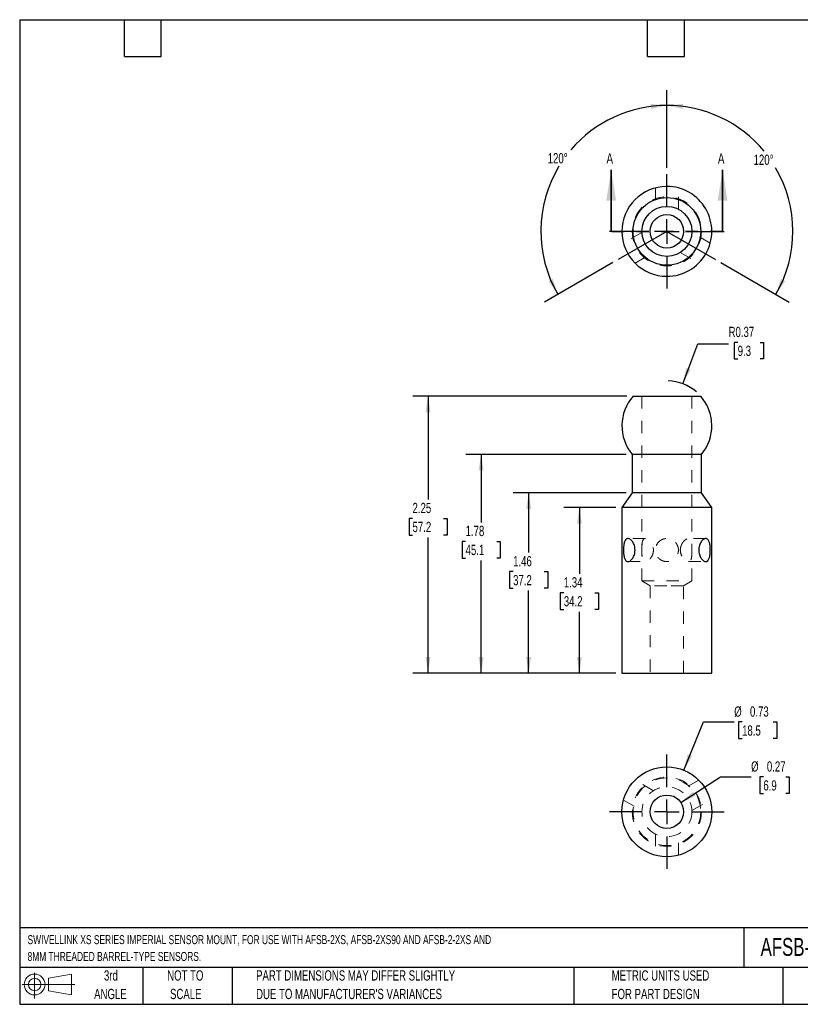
# Model space of a CAD drawing. Header units: inches. Extents: x 0.2 to 10.8, y 0.2 to 8.2.
# Tile 1 of 2: x 0.2 to 6.6, y 0.2 to 8.2. Entities that reach past the tile are written whole.
import ezdxf

# ---------------------------------------------------------------- set-up
doc = ezdxf.new("R2010")
doc.units = ezdxf.units.IN
doc.header["$MEASUREMENT"] = 0
doc.linetypes.add('CENTERX2', pattern=[0.8, 0.5, -0.1, 0.1, -0.1])
doc.linetypes.add('HIDDEN', pattern=[0.075, 0.05, -0.025])
doc.layers.add('CENTER', color=40, linetype='CENTERX2')
doc.layers.add('DIMENSIONS', color=140, linetype='Continuous', lineweight=25)
doc.layers.add('TEXT', color=140, linetype='Continuous', lineweight=25)
doc.styles.add('SLDTEXTSTYLE0', font='TXT', dxfattribs={"width": 0.7})
doc.dimstyles.new('SLDDIMSTYLE0', dxfattribs={"dimtxt": 0.084961, "dimasz": 0.13, "dimexe": 0, "dimexo": 0.0625, "dimgap": 0.02124, "dimtad": 0, "dimtih": 1, "dimtoh": 1, "dimrnd": 1e-09, "dimzin": 12, "dimdsep": 46, "dimtxsty": 'SLDTEXTSTYLE0', "dimsah": 1, "dimcen": 0.09, "dimadec": 0, "dimazin": 3, "dimtfac": 1, "dimtofl": 0, "dimtmove": 0, "dimatfit": 3, "dimfxl": 0, "dimfrac": 2, "dimtolj": 1, "dimtzin": 12, "dimarcsym": 0})
doc.dimstyles.new('SLDDIMSTYLE1', dxfattribs={"dimtxt": 0.084961, "dimasz": 0.13, "dimexe": 0, "dimexo": 0.0625, "dimgap": 0.02124, "dimtad": 0, "dimtih": 1, "dimtoh": 1, "dimrnd": 1e-09, "dimdsep": 46, "dimtxsty": 'SLDTEXTSTYLE0', "dimsah": 1, "dimcen": 0, "dimadec": 0, "dimazin": 2, "dimtfac": 1, "dimtofl": 0, "dimtmove": 0, "dimatfit": 3, "dimfxl": 0, "dimfrac": 2, "dimtolj": 1, "dimtzin": 12, "dimarcsym": 0})
doc.dimstyles.new('SLDDIMSTYLE2', dxfattribs={"dimtxt": 0.084961, "dimasz": 0.13, "dimexe": 0, "dimexo": 0.0625, "dimgap": 0.02124, "dimtad": 0, "dimtih": 1, "dimtoh": 1, "dimdec": 4, "dimzin": 12, "dimdsep": 46, "dimtxsty": 'SLDTEXTSTYLE0', "dimsah": 1, "dimcen": 0.09, "dimadec": 0, "dimazin": 3, "dimtfac": 1, "dimtdec": 0, "dimtofl": 0, "dimtmove": 0, "dimatfit": 3, "dimfxl": 0, "dimfrac": 2, "dimtolj": 1, "dimtzin": 12, "dimarcsym": 0})
doc.dimstyles.new('SLDDIMSTYLE3', dxfattribs={"dimtxt": 0.084961, "dimasz": 0.13, "dimexe": 0, "dimexo": 0.0625, "dimgap": 0.02124, "dimtad": 0, "dimtih": 1, "dimtoh": 1, "dimrnd": 1e-09, "dimdsep": 46, "dimtxsty": 'SLDTEXTSTYLE0', "dimsah": 1, "dimcen": 0, "dimadec": 0, "dimazin": 2, "dimtfac": 1, "dimtofl": 0, "dimtmove": 0, "dimatfit": 3, "dimfxl": 0, "dimfrac": 2, "dimtolj": 1, "dimtzin": 12, "dimarcsym": 0})

# ---------------------------------------------------------------- blocks, each defined once
blk = doc.blocks.new('Block11')
at = {"color": 7, "linetype": 'Continuous', "lineweight": 18}
for p, q in [((0.1019, 0.2091), (0.1019, 0)), ((0.2157, 0.1641), (0.4006, 0.1981)), ((0.2157, 0.0628), (0.2157, 0.1641)), ((0.4006, 0.1981), (0.4006, 0.0288)), ((0, 0.1135), (0.4281, 0.1135)), ((0.2157, 0.0628), (0.4006, 0.0288))]:
    blk.add_line(p, q, dxfattribs=at)
for radius in [0.0846, 0.0506]:
    blk.add_circle((0.1019, 0.1135), radius, dxfattribs=at)
blk = doc.blocks.new('Block12')
at = {"color": 7, "linetype": 'Continuous'}
blk.add_blockref('Block11', (0, 0), dxfattribs=at)
blk = doc.blocks.new('_D')
at = {"layer": 'DIMENSIONS'}
for p, q in [((5.0917, 4.2856), (4.6708, 4.2856)), ((4.7958, 4.2856), (4.7958, 3.748)), ((4.6695, 3.594), (4.641, 3.594)), ((4.641, 3.594), (4.641, 3.4589)), ((4.922, 3.594), (4.9505, 3.594)), ((4.9505, 3.594), (4.9505, 3.4589)), ((4.641, 3.4589), (4.6695, 3.4589)), ((4.9505, 3.4589), (4.922, 3.4589)), ((4.7958, 2.9407), (4.7958, 3.4399)), ((5.0917, 2.9407), (4.6708, 2.9407))]:
    blk.add_line(p, q, dxfattribs=at)
for points in [[(4.7958, 4.2856), (4.7758, 4.1556), (4.8158, 4.1556)], [(4.7958, 2.9407), (4.8158, 3.0707), (4.7758, 3.0707)]]:
    blk.add_solid(points, dxfattribs=at)
at = {"layer": 'DIMENSIONS', "char_height": 0.08333, "attachment_point": 1, "style": 'SLDTEXTSTYLE0'}
for s, insert in [('1.34', (4.6695, 3.7204)), ('34.2', (4.6695, 3.5664))]:
    blk.add_mtext(s, dxfattribs=dict(at, insert=insert))
blk = doc.blocks.new('_D_1')
at = {"layer": 'DIMENSIONS'}
for p, q in [((5.1755, 4.4052), (4.2589, 4.4052)), ((4.3839, 4.4052), (4.3839, 3.9196)), ((4.2577, 3.7656), (4.2292, 3.7656)), ((4.2292, 3.7656), (4.2292, 3.6305)), ((4.5102, 3.7656), (4.5387, 3.7656)), ((4.5387, 3.7656), (4.5387, 3.6305)), ((4.2292, 3.6305), (4.2577, 3.6305)), ((4.3839, 2.9407), (4.3839, 3.6115)), ((4.5387, 3.6305), (4.5102, 3.6305)), ((5.0917, 2.9407), (4.2589, 2.9407))]:
    blk.add_line(p, q, dxfattribs=at)
for points in [[(4.3839, 4.4052), (4.3639, 4.2752), (4.4039, 4.2752)], [(4.3839, 2.9407), (4.4039, 3.0707), (4.3639, 3.0707)]]:
    blk.add_solid(points, dxfattribs=at)
at = {"layer": 'DIMENSIONS', "char_height": 0.08333, "attachment_point": 1, "style": 'SLDTEXTSTYLE0'}
for s, insert in [('1.46', (4.2577, 3.892)), ('37.2', (4.2577, 3.738))]:
    blk.add_mtext(s, dxfattribs=dict(at, insert=insert))
blk = doc.blocks.new('_D_2')
at = {"layer": 'DIMENSIONS'}
for p, q in [((5.1755, 4.7181), (3.873, 4.7181)), ((3.998, 4.7181), (3.998, 4.1653)), ((3.8718, 4.0112), (3.8433, 4.0112)), ((3.8433, 4.0112), (3.8433, 3.8762)), ((4.1243, 4.0112), (4.1528, 4.0112)), ((4.1528, 4.0112), (4.1528, 3.8762)), ((3.8433, 3.8762), (3.8718, 3.8762)), ((3.998, 2.9407), (3.998, 3.8572)), ((4.1528, 3.8762), (4.1243, 3.8762)), ((5.0917, 2.9407), (3.873, 2.9407))]:
    blk.add_line(p, q, dxfattribs=at)
for points in [[(3.998, 4.7181), (3.978, 4.5881), (4.018, 4.5881)], [(3.998, 2.9407), (4.018, 3.0707), (3.978, 3.0707)]]:
    blk.add_solid(points, dxfattribs=at)
at = {"layer": 'DIMENSIONS', "char_height": 0.08333, "attachment_point": 1, "style": 'SLDTEXTSTYLE0'}
for s, insert in [('1.78', (3.8718, 4.1377)), ('45.1', (3.8718, 3.9836))]:
    blk.add_mtext(s, dxfattribs=dict(at, insert=insert))
blk = doc.blocks.new('_D_3')
at = {"layer": 'DIMENSIONS'}
for p, q in [((5.1817, 5.1907), (3.4419, 5.1907)), ((3.5669, 5.1907), (3.5669, 4.352)), ((3.4407, 4.198), (3.4121, 4.198)), ((3.4121, 4.198), (3.4121, 4.0629)), ((3.6931, 4.198), (3.7217, 4.198)), ((3.7217, 4.198), (3.7217, 4.0629)), ((3.4121, 4.0629), (3.4407, 4.0629)), ((3.5669, 2.9407), (3.5669, 4.0439)), ((3.7217, 4.0629), (3.6931, 4.0629)), ((5.0917, 2.9407), (3.4419, 2.9407))]:
    blk.add_line(p, q, dxfattribs=at)
for points in [[(3.5669, 5.1907), (3.5469, 5.0607), (3.5869, 5.0607)], [(3.5669, 2.9407), (3.5869, 3.0707), (3.5469, 3.0707)]]:
    blk.add_solid(points, dxfattribs=at)
at = {"layer": 'DIMENSIONS', "char_height": 0.08333, "attachment_point": 1, "style": 'SLDTEXTSTYLE0'}
for s, insert in [('2.25', (3.4407, 4.3244)), ('57.2', (3.4407, 4.1704))]:
    blk.add_mtext(s, dxfattribs=dict(at, insert=insert))
blk = doc.blocks.new('_D_4')
at = {"layer": 'DIMENSIONS'}
for p, q in [((5.6356, 5.2922), (5.7579, 5.6164)), ((5.7579, 5.6164), (6.0079, 5.6164)), ((6.0819, 5.6284), (6.0534, 5.6284)), ((6.0534, 5.6284), (6.0534, 5.4934)), ((6.2637, 5.6284), (6.2922, 5.6284)), ((6.2922, 5.6284), (6.2922, 5.4934)), ((6.0534, 5.4934), (6.0819, 5.4934)), ((6.2922, 5.4934), (6.2637, 5.4934))]:
    blk.add_line(p, q, dxfattribs=at)
blk.add_arc((5.5067, 4.9507), 0.365, 48.91228, 88.23183, dxfattribs=at)
blk.add_solid([(5.6356, 5.2922), (5.7002, 5.4068), (5.6628, 5.4209)], dxfattribs=at)
at = {"layer": 'DIMENSIONS', "char_height": 0.08333, "attachment_point": 1, "style": 'SLDTEXTSTYLE0'}
for s, insert in [('R0.37', (6.0079, 5.7548)), ('9.3', (6.0819, 5.6008))]:
    blk.add_mtext(s, dxfattribs=dict(at, insert=insert))
blk = doc.blocks.new('_D_5')
at = {"layer": 'DIMENSIONS'}
for p, q in [((5.5067, 7.0452), (5.5067, 7.6785)), ((5.068, 6.2769), (4.5123, 5.956))]:
    blk.add_line(p, q, dxfattribs=at)
for start, end in [(90, 139.57779), (148.90509, 210)]:
    blk.add_arc((5.5067, 6.5302), 1.0233, start, end, dxfattribs=at)
for points in [[(5.5067, 7.5535), (5.3757, 7.5652), (5.3782, 7.5253)], [(4.6205, 6.0185), (4.5807, 6.1439), (4.5448, 6.1261)]]:
    blk.add_solid(points, dxfattribs=at)
at = {"layer": 'DIMENSIONS', "insert": (4.5388, 7.1661), "char_height": 0.08333, "attachment_point": 1, "style": 'SLDTEXTSTYLE0'}
blk.add_mtext('120°', dxfattribs=at)
blk = doc.blocks.new('_D_6')
at = {"layer": 'DIMENSIONS'}
for p, q in [((5.5067, 7.0452), (5.5067, 7.6785)), ((5.9454, 6.2769), (6.5012, 5.956))]:
    blk.add_line(p, q, dxfattribs=at)
for start, end in [(39.53493, 90), (330, 30.30419)]:
    blk.add_arc((5.5067, 6.5302), 1.0233, start, end, dxfattribs=at)
for points in [[(5.5067, 7.5535), (5.6352, 7.5253), (5.6377, 7.5652)], [(6.3929, 6.0185), (6.4686, 6.1261), (6.4328, 6.1439)]]:
    blk.add_solid(points, dxfattribs=at)
at = {"layer": 'DIMENSIONS', "insert": (6.211, 7.1539), "char_height": 0.08333, "attachment_point": 1, "style": 'SLDTEXTSTYLE0'}
blk.add_mtext('120°', dxfattribs=at)
blk = doc.blocks.new('SW_CENTERMARKSYMBOL_0')
at = {"layer": 'CENTER', "color": 0}
for p, q in [((0, 0.2), (0, 0.465)), ((0, 0), (0, 0.1)), ((-0.2, 0), (-0.465, 0)), ((0, 0), (-0.1, 0)), ((0, 0), (0, -0.1)), ((0, 0), (0.1, 0)), ((0.2, 0), (0.465, 0)), ((0, -0.2), (0, -0.465))]:
    blk.add_line(p, q, dxfattribs=at)
blk = doc.blocks.new('_D_7')
at = {"layer": 'DIMENSIONS'}
for p, q in [((5.6207, 1.8888), (5.9409, 2.0977)), ((5.9409, 2.0977), (6.1909, 2.0977)), ((6.2903, 2.0977), (6.2618, 2.0977)), ((6.2618, 2.0977), (6.2618, 1.9627)), ((6.4721, 2.0977), (6.5007, 2.0977)), ((6.5007, 2.0977), (6.5007, 1.9627)), ((6.2618, 1.9627), (6.2903, 1.9627)), ((6.5007, 1.9627), (6.4721, 1.9627))]:
    blk.add_line(p, q, dxfattribs=at)
blk.add_solid([(5.6207, 1.8888), (5.7405, 1.9431), (5.7187, 1.9766)], dxfattribs=at)
at = {"layer": 'DIMENSIONS', "char_height": 0.08333, "attachment_point": 1, "style": 'SLDTEXTSTYLE0'}
for s, insert in [('%%c', (6.1909, 2.2242)), ('0.27', (6.3191, 2.2242)), ('6.9', (6.2903, 2.0701))]:
    blk.add_mtext(s, dxfattribs=dict(at, insert=insert))
blk = doc.blocks.new('_D_8')
at = {"layer": 'DIMENSIONS'}
for p, q in [((5.6443, 2.1525), (5.8036, 2.5439)), ((5.8036, 2.5439), (6.0536, 2.5439)), ((6.1177, 2.5439), (6.0892, 2.5439)), ((6.0892, 2.5439), (6.0892, 2.4088)), ((6.3702, 2.5439), (6.3987, 2.5439)), ((6.3987, 2.5439), (6.3987, 2.4088)), ((6.0892, 2.4088), (6.1177, 2.4088)), ((6.3987, 2.4088), (6.3702, 2.4088))]:
    blk.add_line(p, q, dxfattribs=at)
blk.add_solid([(5.6443, 2.1525), (5.7118, 2.2653), (5.6748, 2.2804)], dxfattribs=at)
at = {"layer": 'DIMENSIONS', "char_height": 0.08333, "attachment_point": 1, "style": 'SLDTEXTSTYLE0'}
for s, insert in [('%%c', (6.0536, 2.6703)), ('0.73', (6.1819, 2.6703)), ('18.5', (6.1177, 2.5162))]:
    blk.add_mtext(s, dxfattribs=dict(at, insert=insert))
blk = doc.blocks.new('SW_CENTERMARKSYMBOL_1')
at = {"layer": 'CENTER', "color": 0}
for p, q in [((0, 0.2), (0, 0.465)), ((0, 0), (0, 0.1)), ((-0.2, 0), (-0.465, 0)), ((0, 0), (-0.1, 0)), ((0, 0), (0, -0.1)), ((0, 0), (0.1, 0)), ((0.2, 0), (0.465, 0)), ((0, -0.2), (0, -0.465))]:
    blk.add_line(p, q, dxfattribs=at)

msp = doc.modelspace()

# ---------------------------------------------------------------- linework, layer by layer
at = {"color": 7, "linetype": 'Continuous', "lineweight": 35}
for p, q in [((5.05411, 6.53017), (5.05411, 7.03017)), ((5.95931, 6.53017), (5.95931, 7.03017))]:
    msp.add_line(p, q, dxfattribs=at)
at = {"color": 7, "linetype": 'HIDDEN', "lineweight": 18}
for p, q in [((5.41296, 6.88297), (5.41296, 6.71044)), ((5.60046, 6.71047), (5.60046, 6.88293)), ((5.3037, 6.52122), (5.15427, 6.43495)), ((5.85916, 6.43494), (5.70978, 6.52119)), ((5.24802, 6.27256), (5.3974, 6.35881)), ((5.61597, 6.35884), (5.76541, 6.27257)), ((5.30359, 5.19072), (5.30359, 3.69072)), ((5.70984, 3.69072), (5.70984, 5.19072)), ((5.33086, 4.03447), (5.19065, 4.03447)), ((5.82278, 4.03447), (5.68257, 4.03447)), ((5.19062, 3.84697), (5.33088, 3.84697)), ((5.68255, 3.84697), (5.82281, 3.84697)), ((5.30359, 3.69072), (5.70984, 3.69072)), ((5.30359, 3.69072), (5.37055, 3.65049)), ((5.64288, 3.65049), (5.70984, 3.69072)), ((5.50671, 3.65049), (5.37055, 3.65049)), ((5.37055, 3.65049), (5.37055, 2.94072)), ((5.64288, 3.65049), (5.50671, 3.65049)), ((5.64288, 2.94072), (5.64288, 3.65049)), ((5.3974, 1.98575), (5.24802, 2.072)), ((5.76541, 2.072), (5.61597, 1.98572)), ((5.15427, 1.90962), (5.3037, 1.82334)), ((5.70978, 1.82337), (5.85916, 1.90962)), ((5.41296, 1.63412), (5.41296, 1.46159)), ((5.60046, 1.46163), (5.60046, 1.63409))]:
    msp.add_line(p, q, dxfattribs=at)
at = {"color": 7, "linetype": 'HIDDEN', "lineweight": 35}
msp.add_line((5.95931, 6.53017), (5.05411, 6.53017), dxfattribs=at)
for p, q in [((5.23171, 5.19072), (5.78171, 5.19072)), ((5.22546, 4.71808), (5.22546, 4.4052)), ((5.78796, 4.71808), (5.22546, 4.71808)), ((5.78796, 4.4052), (5.78796, 4.71808)), ((5.22546, 4.4052), (5.14171, 4.2856)), ((5.50671, 4.4052), (5.22546, 4.4052)), ((5.78796, 4.4052), (5.50671, 4.4052)), ((5.87171, 4.2856), (5.78796, 4.4052)), ((5.14171, 4.2856), (5.14171, 2.94072)), ((5.87171, 4.2856), (5.14171, 4.2856)), ((5.87171, 2.94072), (5.87171, 4.2856)), ((5.14171, 2.94072), (5.87171, 2.94072))]:
    msp.add_line(p, q)
at = {"color": 7, "linetype": 'HIDDEN', "lineweight": 18}
for centre, radius in [((5.50671, 6.53017), 0.28125), ((5.50671, 1.81439), 0.28125), ((5.50671, 1.81439), 0.275), ((5.50671, 1.81439), 0.20312)]:
    msp.add_circle(centre, radius, dxfattribs=at)
for centre, radius in [((5.50671, 6.53017), 0.275), ((5.50671, 6.53017), 0.20312), ((5.50671, 6.53017), 0.13616), ((5.50671, 1.81439), 0.365), ((5.50671, 1.81439), 0.13616)]:
    msp.add_circle(centre, radius)
for centre, start, end in [((5.50671, 6.53017), 90, 269.997705), ((5.50671, 6.53017), 269.997705, 90), ((5.50671, 4.95072), 138.88791, 219.596881), ((5.50671, 4.95072), 320.403119, 41.11209)]:
    msp.add_arc(centre, 0.365, start, end)
for points in [[(5.15447, 3.94992), (5.15463, 3.95611), (5.15496, 3.96214), (5.15596, 3.9739), (5.15665, 3.97966), (5.15837, 3.99042), (5.15942, 3.99548), (5.16194, 4.00496), (5.16342, 4.00932), (5.16846, 4.02091), (5.17275, 4.02684), (5.18041, 4.0322), (5.18321, 4.03342), (5.18906, 4.03462), (5.19213, 4.03462), (5.19854, 4.03341), (5.20187, 4.03218), (5.20848, 4.02861), (5.2118, 4.02627), (5.2184, 4.02043), (5.22157, 4.01703), (5.22762, 4.0093), (5.23052, 4.00492), (5.23577, 3.99546), (5.23811, 3.9904), (5.24217, 3.9796), (5.24388, 3.97384), (5.24772, 3.95627), (5.24864, 3.94368), (5.24732, 3.92539), (5.24643, 3.91927), (5.24385, 3.9075), (5.24217, 3.90186), (5.23813, 3.89109), (5.23573, 3.88592), (5.23051, 3.8765), (5.22766, 3.87219), (5.21851, 3.8605), (5.21181, 3.85462), (5.2018, 3.84923), (5.19853, 3.84804), (5.19215, 3.84682), (5.18901, 3.84682), (5.18317, 3.84804), (5.18043, 3.84923), (5.1753, 3.85282), (5.17293, 3.8552), (5.16658, 3.86383), (5.1632, 3.87178), (5.15943, 3.88589), (5.15837, 3.89105), (5.15664, 3.90185), (5.15597, 3.90749), (5.15496, 3.91925), (5.15463, 3.92538), (5.1543, 3.93759), (5.1543, 3.94373), (5.15447, 3.94992)], [(5.76566, 3.94992), (5.76611, 3.95611), (5.76699, 3.96214), (5.76957, 3.9739), (5.77128, 3.97966), (5.77533, 3.99042), (5.77767, 3.99548), (5.78293, 4.00496), (5.78582, 4.00932), (5.7949, 4.02091), (5.80166, 4.02684), (5.8116, 4.0322), (5.81494, 4.03342), (5.82133, 4.03462), (5.82439, 4.03462), (5.83027, 4.03341), (5.83305, 4.03218), (5.83814, 4.02861), (5.84048, 4.02627), (5.84477, 4.02043), (5.84666, 4.01703), (5.85002, 4.0093), (5.8515, 4.00492), (5.85402, 3.99546), (5.85506, 3.9904), (5.85679, 3.9796), (5.85747, 3.97384), (5.85897, 3.95627), (5.85929, 3.94368), (5.8588, 3.92539), (5.85847, 3.91927), (5.85746, 3.9075), (5.85679, 3.90186), (5.85507, 3.89109), (5.854, 3.88592), (5.85149, 3.8765), (5.85004, 3.87219), (5.84496, 3.8605), (5.84071, 3.85462), (5.833, 3.84923), (5.83026, 3.84804), (5.82441, 3.84682), (5.82128, 3.84682), (5.8149, 3.84804), (5.81163, 3.84923), (5.80497, 3.85282), (5.8016, 3.8552), (5.79184, 3.86383), (5.78554, 3.87178), (5.77771, 3.88589), (5.77532, 3.89105), (5.77126, 3.90185), (5.76958, 3.90749), (5.767, 3.91925), (5.76611, 3.92538), (5.76523, 3.93759), (5.76522, 3.94373), (5.76566, 3.94992)]]:
    msp.add_open_spline(points, degree=3, knots=[0, 0, 0, 0, 0.03125, 0.03125, 0.0625, 0.0625, 0.09375, 0.09375, 0.125, 0.125, 0.1875, 0.1875, 0.21875, 0.21875, 0.25, 0.25, 0.28125, 0.28125, 0.3125, 0.3125, 0.34375, 0.34375, 0.375, 0.375, 0.40625, 0.40625, 0.4375, 0.4375, 0.5, 0.5, 0.53125, 0.53125, 0.5625, 0.5625, 0.59375, 0.59375, 0.625, 0.625, 0.6875, 0.6875, 0.71875, 0.71875, 0.75, 0.75, 0.78125, 0.78125, 0.8125, 0.8125, 0.875, 0.875, 0.90625, 0.90625, 0.9375, 0.9375, 0.96875, 0.96875, 1, 1, 1, 1])
for points in [[(5.30381, 3.95002), (5.30378, 3.94377), (5.30378, 3.93744), (5.30384, 3.92514), (5.30391, 3.91909), (5.30431, 3.90129), (5.30485, 3.89053), (5.30682, 3.87643), (5.30766, 3.87217), (5.30985, 3.86448), (5.31122, 3.86103), (5.31616, 3.85236), (5.32071, 3.84863), (5.32924, 3.84681), (5.33241, 3.84682), (5.3391, 3.84809), (5.34261, 3.84932), (5.3499, 3.85295), (5.3537, 3.85538), (5.36113, 3.86117), (5.36481, 3.86455), (5.3756, 3.87617), (5.38221, 3.88564), (5.38989, 3.90182), (5.39204, 3.90746), (5.39538, 3.91927), (5.39654, 3.92545), (5.39768, 3.93777), (5.39768, 3.94403), (5.39647, 3.95648), (5.3953, 3.96251), (5.39196, 3.97421), (5.38976, 3.97994), (5.38463, 3.99066), (5.38172, 3.99566), (5.37534, 4.00498), (5.37185, 4.00932), (5.3647, 4.017), (5.36101, 4.02038), (5.35348, 4.02621), (5.34975, 4.02858), (5.34247, 4.03218), (5.33888, 4.03342), (5.33222, 4.03463), (5.32913, 4.03462), (5.32342, 4.03337), (5.32085, 4.03211), (5.31416, 4.02669), (5.31091, 4.02072), (5.30765, 4.00922), (5.3068, 4.00489), (5.30549, 3.99552), (5.30504, 3.99051), (5.30438, 3.97978), (5.30417, 3.97404), (5.30391, 3.96231), (5.30384, 3.95627), (5.30381, 3.95002)], [(5.49742, 4.03401), (5.50366, 4.03463), (5.51, 4.03462), (5.52232, 4.03337), (5.52837, 4.03215), (5.54618, 4.02666), (5.55698, 4.02079), (5.57109, 4.00914), (5.57535, 4.00487), (5.58301, 3.99553), (5.58645, 3.99041), (5.59509, 3.97429), (5.59881, 3.9622), (5.60062, 3.94371), (5.60061, 3.93736), (5.59935, 3.925), (5.59812, 3.91898), (5.59449, 3.90723), (5.59207, 3.90148), (5.5863, 3.89081), (5.58293, 3.8858), (5.57134, 3.87173), (5.56186, 3.86392), (5.54565, 3.85522), (5.54, 3.85286), (5.52818, 3.84925), (5.52199, 3.84802), (5.50967, 3.84681), (5.50343, 3.84682), (5.49095, 3.84809), (5.48491, 3.84934), (5.47319, 3.85295), (5.46745, 3.85537), (5.4567, 3.86119), (5.4517, 3.86457), (5.44237, 3.87227), (5.43804, 3.87662), (5.43038, 3.88596), (5.42701, 3.89099), (5.42121, 3.9018), (5.41884, 3.90747), (5.41525, 3.91923), (5.41401, 3.92542), (5.41281, 3.93777), (5.41281, 3.94396), (5.41407, 3.95636), (5.41532, 3.9625), (5.42073, 3.98003), (5.42667, 3.99099), (5.43815, 4.00494), (5.44247, 4.00927), (5.45184, 4.01698), (5.45686, 4.02035), (5.46761, 4.02615), (5.47337, 4.02855), (5.48511, 4.03216), (5.49117, 4.03339), (5.49742, 4.03401)], [(5.61633, 3.95002), (5.61574, 3.94377), (5.61576, 3.93744), (5.61694, 3.92514), (5.61809, 3.91909), (5.62316, 3.90129), (5.62847, 3.89053), (5.63811, 3.87643), (5.64153, 3.87217), (5.64869, 3.86448), (5.65245, 3.86103), (5.66365, 3.85236), (5.67121, 3.84863), (5.68118, 3.84681), (5.68435, 3.84682), (5.69003, 3.84809), (5.69256, 3.84932), (5.69705, 3.85295), (5.69901, 3.85538), (5.70227, 3.86117), (5.70361, 3.86455), (5.7069, 3.87617), (5.70807, 3.88564), (5.70906, 3.90182), (5.70926, 3.90746), (5.70953, 3.91927), (5.70959, 3.92545), (5.70965, 3.93777), (5.70965, 3.94403), (5.70959, 3.95648), (5.70952, 3.96251), (5.70925, 3.97421), (5.70904, 3.97994), (5.70838, 3.99066), (5.70792, 3.99566), (5.70661, 4.00498), (5.70576, 4.00932), (5.70357, 4.017), (5.70223, 4.02038), (5.69891, 4.02621), (5.69697, 4.02858), (5.69247, 4.03218), (5.68987, 4.03342), (5.68417, 4.03463), (5.68107, 4.03462), (5.67437, 4.03337), (5.67079, 4.03211), (5.65992, 4.02669), (5.65217, 4.02072), (5.64149, 4.00922), (5.63802, 4.00489), (5.63163, 3.99552), (5.62872, 3.99051), (5.62361, 3.97978), (5.62141, 3.97404), (5.61809, 3.96231), (5.61692, 3.95627), (5.61633, 3.95002)]]:
    msp.add_open_spline(points, degree=3, knots=[0, 0, 0, 0, 0.03125, 0.03125, 0.0625, 0.0625, 0.125, 0.125, 0.15625, 0.15625, 0.1875, 0.1875, 0.25, 0.25, 0.28125, 0.28125, 0.3125, 0.3125, 0.34375, 0.34375, 0.375, 0.375, 0.4375, 0.4375, 0.46875, 0.46875, 0.5, 0.5, 0.53125, 0.53125, 0.5625, 0.5625, 0.59375, 0.59375, 0.625, 0.625, 0.65625, 0.65625, 0.6875, 0.6875, 0.71875, 0.71875, 0.75, 0.75, 0.78125, 0.78125, 0.8125, 0.8125, 0.875, 0.875, 0.90625, 0.90625, 0.9375, 0.9375, 0.96875, 0.96875, 1, 1, 1, 1], dxfattribs=at)
at = {"color": 7, "linetype": 'Continuous', "lineweight": 35}
for points in [[(5.05411, 7.03017), (5.01411, 6.78017), (5.09411, 6.78017)], [(5.95931, 7.03017), (5.91931, 6.78017), (5.99931, 6.78017)]]:
    msp.add_solid(points, dxfattribs=at)
at = {"layer": 'CENTER'}
for q in [(5.11128, 6.30187), (5.90215, 6.30187)]:
    msp.add_line((5.50671, 6.53017), q, dxfattribs=at)
at = {"layer": 'TEXT'}
for p, q in [((0.25, 8.25), (10.75, 8.25)), ((0.25, 8.25), (0.25, 0.25)), ((1.1, 7.95), (1.1, 8.25)), ((1.4, 7.95), (1.4, 8.25)), ((5.35, 7.95), (5.35, 8.25)), ((5.65, 7.95), (5.65, 8.25)), ((1.1, 7.95), (1.4, 7.95)), ((5.35, 7.95), (5.65, 7.95)), ((10.75, 0.87111), (0.25, 0.87111)), ((6.13224, 0.87111), (6.13224, 0.55)), ((10.75, 0.55), (0.25, 0.55)), ((1.25, 0.55), (1.25, 0.25)), ((1.97684, 0.55), (1.97684, 0.25)), ((4.74986, 0.55), (4.74986, 0.25)), ((6.44804, 0.55), (6.44804, 0.25)), ((0.25, 0.25), (10.75, 0.25))]:
    msp.add_line(p, q, dxfattribs=at)

# ---------------------------------------------------------------- block references
at = {"layer": 'CENTER'}
for name, p in [('SW_CENTERMARKSYMBOL_0', (5.50671, 6.53017)), ('SW_CENTERMARKSYMBOL_1', (5.50671, 1.81439))]:
    msp.add_blockref(name, p, dxfattribs=at)
at = {"layer": 'TEXT'}
msp.add_blockref('Block12', (0.26921, 0.2974), dxfattribs=at)

# ---------------------------------------------------------------- texts
at = {"color": 7, "linetype": 'Continuous', "char_height": 0.08496, "attachment_point": 1, "style": 'SLDTEXTSTYLE0'}
for insert in [(5.01614, 7.1651), (5.92134, 7.1651)]:
    msp.add_mtext('A', dxfattribs=dict(at, insert=insert))
at = {"layer": 'TEXT', "style": 'SLDTEXTSTYLE0'}
for s, insert, char_height, attachment_point in [('SWIVELLINK XS SERIES IMPERIAL SENSOR MOUNT, FOR USE WITH AFSB-2XS, AFSB-2XS90 AND AFSB-2-2XS AND', (0.31361, 0.81182), 0.0729167, 1), ('AFSB-8XS', (6.26802, 0.78918), 0.145833, 1), ('8MM THREADED BARREL-TYPE SENSORS.', (0.31361, 0.67523), 0.0729167, 1), ('3rd', (0.99065, 0.52614), 0.083333, 2), ('NOT TO', (1.59511, 0.52614), 0.083333, 2), ('PART DIMENSIONS MAY DIFFER SLIGHTLY', (2.17005, 0.52614), 0.0833333, 1), ('METRIC UNITS USED', (5.0582, 0.52614), 0.0833333, 1), ('ANGLE', (0.98681, 0.37566), 0.083333, 2), ('SCALE', (1.5989, 0.37566), 0.083333, 2), ("DUE TO MANUFACTURER'S VARIANCES", (2.17005, 0.37566), 0.0833333, 1), ('FOR PART DESIGN', (5.0582, 0.37566), 0.0833333, 1)]:
    msp.add_mtext(s, dxfattribs=dict(at, insert=insert, char_height=char_height, attachment_point=attachment_point))

# ---------------------------------------------------------------- dimensions: what is measured, and where the dimension line sits
at = {"layer": 'DIMENSIONS'}
for base, line1, line2, picture, middle in [((5.07767, 7.45918), ((5.50671, 6.99517), (5.50671, 6.06517)), ((5.50671, 6.53017), (5.11128, 6.30187)), '_D_5', (4.67491, 7.12617)), ((6.53, 6.53289), ((5.50671, 6.53017), (5.90215, 6.30187)), ((5.50671, 6.99517), (5.50671, 6.06517)), '_D_6', (6.34709, 7.11403))]:
    dim = msp.add_angular_dim_2l(base=base, line1=line1, line2=line2, dimstyle='SLDDIMSTYLE2', dxfattribs=at)
    dim.commit()
    dim.dimension.update_dxf_attribs({"geometry": picture, "text_midpoint": middle, "dimtype": 162})
dim = msp.add_radius_dim(center=(5.50671, 4.95072), mpoint=(5.63557, 5.29222), dimstyle='SLDDIMSTYLE1', dxfattribs=at)
dim.commit()
dim.dimension.update_dxf_attribs({"geometry": '_D_4', "text_midpoint": (6.17279, 5.61642), "dimtype": 164})
for base, p2, picture, middle in [((3.56691, 5.19072), (5.23171, 5.19072), '_D_3', (3.56691, 4.19797)), ((3.99805, 4.71808), (5.22546, 4.71808), '_D_2', (3.99805, 4.01123)), ((4.38394, 4.4052), (5.22546, 4.4052), '_D_1', (4.38394, 3.76557)), ((4.79576, 4.2856), (5.14171, 4.2856), '_D', (4.79576, 3.59398))]:
    dim = msp.add_linear_dim(base=base, p1=(5.14171, 2.94072), p2=p2, angle=90, dimstyle='SLDDIMSTYLE0', dxfattribs=at)
    dim.commit()
    dim.dimension.update_dxf_attribs({"geometry": picture, "text_midpoint": middle, "dimtype": 160})
for p1, p2, picture, middle in [((5.36913, 1.47631), (5.6443, 2.15246), '_D_8', (6.24396, 2.54386)), ((5.39269, 1.73997), (5.62074, 1.88881), '_D_7', (6.38123, 2.09773))]:
    dim = msp.add_diameter_dim_2p(p1=p1, p2=p2, dimstyle='SLDDIMSTYLE3', dxfattribs=at)
    dim.commit()
    dim.dimension.update_dxf_attribs({"geometry": picture, "text_midpoint": middle, "dimtype": 163})

doc.saveas('drawing.dxf')
